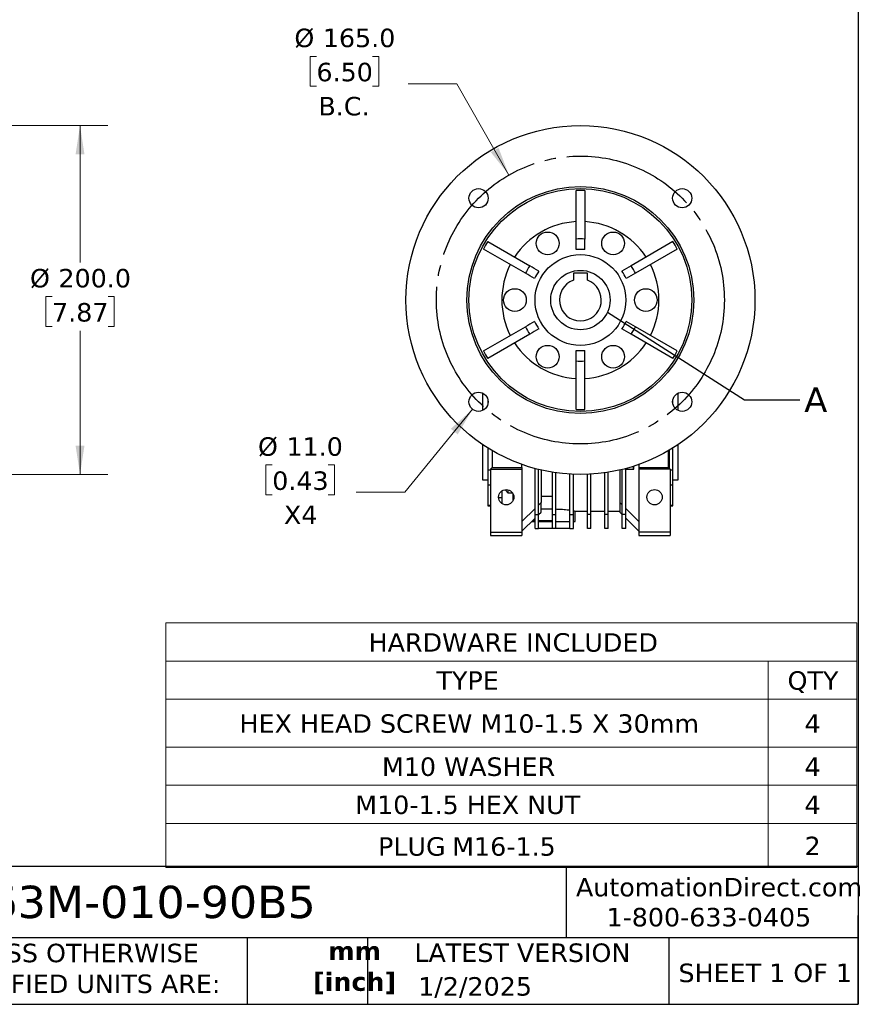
# Model space of a CAD drawing. Header units: millimetres. Extents: x 32 to 1365, y 32 to 1048.
# Tile 5 of 10: x 885 to 1365, y 32 to 596. Entities that reach past the tile are written whole.
import ezdxf

# ---------------------------------------------------------------- set-up
doc = ezdxf.new("R2010")
doc.units = ezdxf.units.MM
doc.header["$LTSCALE"] = 5
doc.linetypes.add('SLD-Center', pattern=[19.05, 15.24, -1.27, 1.27, -1.27])
doc.linetypes.add('SLD-Solid', pattern=[0])
doc.layers.add('CENTER', color=40, linetype='SLD-Center')
doc.layers.add('TEXT', color=140, linetype='SLD-Solid', lineweight=25)
doc.styles.add('SLDTEXTSTYLE0', font='VERDANA.TTF')
doc.styles.add('SLDTEXTSTYLE1', font='VERDANAB.TTF')
doc.styles.get("Standard").update_dxf_attribs({"font": 'VERDANA.TTF'})
doc.dimstyles.new('SLDDIMSTYLE1', dxfattribs={"dimtxt": 10.790039, "dimasz": 16.51, "dimexe": 0, "dimexo": 0.0625, "dimgap": 2.69751, "dimtad": 0, "dimtih": 1, "dimtoh": 1, "dimrnd": 1e-09, "dimzin": 4, "dimdsep": 46, "dimtxsty": 'SLDTEXTSTYLE0', "dimsah": 1, "dimcen": 0, "dimadec": 0, "dimazin": 1, "dimtfac": 1, "dimtofl": 0, "dimtmove": 0, "dimatfit": 3, "dimfxl": 0, "dimfrac": 2, "dimtolj": 1, "dimtzin": 12, "dimarcsym": 0})
doc.dimstyles.new('SLDDIMSTYLE2', dxfattribs={"dimtxt": 10.790039, "dimasz": 16.51, "dimexe": 0, "dimexo": 0.0625, "dimgap": 2.69751, "dimtad": 0, "dimtih": 1, "dimtoh": 1, "dimrnd": 1e-09, "dimzin": 4, "dimdsep": 46, "dimtxsty": 'SLDTEXTSTYLE0', "dimsah": 1, "dimcen": 0.09, "dimadec": 0, "dimazin": 1, "dimtfac": 1, "dimtofl": 0, "dimtmove": 0, "dimatfit": 3, "dimfxl": 0, "dimfrac": 2, "dimtolj": 1, "dimtzin": 12, "dimarcsym": 0})
doc.dimstyles.new('SLDDIMSTYLE6', dxfattribs={"dimtxt": 0.18, "dimasz": 16.51, "dimexe": 0, "dimexo": 0.0625, "dimgap": 0, "dimtad": 0, "dimtih": 1, "dimtoh": 1, "dimdec": 0, "dimrnd": 1e-09, "dimzin": 0, "dimdsep": 46, "dimtxsty": 'Standard', "dimblk1": 'NONE', "dimblk2": 'NONE', "dimsah": 1, "dimcen": 0.09, "dimadec": 0, "dimazin": 0, "dimtfac": 16.51, "dimtdec": 0, "dimtofl": 0, "dimtmove": 0, "dimatfit": 3, "dimldrblk": 'NONE', "dimfxl": 0, "dimfrac": 2, "dimtolj": 1, "dimtzin": 0, "dimarcsym": 0})

# ---------------------------------------------------------------- blocks, each defined once
blk = doc.blocks.new('SW_TABLEANNOTATION_0')
at = {"color": 0, "linetype": 'SLD-Solid', "lineweight": 18}
for p, q in [((0, 0), (0, -21.84)), ((0, 0), (345.13, 0)), ((345.13, 0), (395.9, 0)), ((395.9, 0), (395.9, -21.84)), ((0, -21.84), (0, -43.67)), ((0, -21.84), (345.13, -21.84)), ((345.13, -21.84), (345.13, -43.67)), ((345.13, -21.84), (395.9, -21.84)), ((395.9, -21.84), (395.9, -43.67)), ((0, -43.67), (0, -71.2)), ((0, -43.67), (345.13, -43.67)), ((345.13, -43.67), (345.13, -71.2)), ((345.13, -43.67), (395.9, -43.67)), ((395.9, -43.67), (395.9, -71.2)), ((0, -71.2), (0, -93.04)), ((0, -71.2), (345.13, -71.2)), ((345.13, -71.2), (345.13, -93.04)), ((345.13, -71.2), (395.9, -71.2)), ((395.9, -71.2), (395.9, -93.04)), ((0, -93.04), (0, -114.87)), ((0, -93.04), (345.13, -93.04)), ((345.13, -93.04), (345.13, -114.87)), ((345.13, -93.04), (395.9, -93.04)), ((395.9, -93.04), (395.9, -114.87)), ((0, -114.87), (0, -140.24)), ((0, -114.87), (345.13, -114.87)), ((345.13, -114.87), (345.13, -140.24)), ((345.13, -114.87), (395.9, -114.87)), ((395.9, -114.87), (395.9, -140.24)), ((0, -140.24), (345.13, -140.24)), ((345.13, -140.24), (395.9, -140.24))]:
    blk.add_line(p, q, dxfattribs=at)
at = {"color": 0, "linetype": 'Continuous', "lineweight": 0, "attachment_point": 1, "style": 'SLDTEXTSTYLE0'}
for s, insert, char_height in [('HARDWARE INCLUDED', (116.21, -5.87), 10.5833), ('TYPE', (155.16, -27.7), 10.583), ('QTY', (356.27, -27.7), 10.583), ('HEX HEAD SCREW M10-1.5 X 30mm', (42.26, -52.38), 10.5833), ('4', (366.03, -52.38), 10.58), ('M10 WASHER', (123.87, -77.07), 10.583), ('4', (366.03, -77.07), 10.58), ('M10-1.5 HEX NUT', (108.55, -98.9), 10.5833), ('4', (366.03, -98.9), 10.58), ('PLUG', (121.67, -122.79), 10.583), ('M16-1.5', (164.12, -122.79), 10.583), ('2', (366.03, -122.5), 10.58)]:
    blk.add_mtext(s, dxfattribs=dict(at, insert=insert, char_height=char_height))
blk = doc.blocks.new('_D_10')
at = {"color": 7, "linetype": 'SLD-Solid', "lineweight": 0}
for p, q in [((771.56, 535.36), (935.18, 535.36)), ((919.31, 535.36), (919.31, 456.88)), ((903.28, 437.31), (899.65, 437.31)), ((899.65, 437.31), (899.65, 420.17)), ((935.34, 437.31), (938.96, 437.31)), ((938.96, 437.31), (938.96, 420.17)), ((899.65, 420.17), (903.28, 420.17)), ((919.31, 335.36), (919.31, 417.75)), ((938.96, 420.17), (935.34, 420.17)), ((771.56, 335.36), (935.18, 335.36))]:
    blk.add_line(p, q, dxfattribs=at)
at = {"color": 7, "linetype": 'SLD-Solid', "lineweight": 18}
for points in [[(919.31, 535.36), (916.77, 518.85), (921.85, 518.85)], [(919.31, 335.36), (921.85, 351.87), (916.77, 351.87)]]:
    blk.add_solid(points, dxfattribs=at)
at = {"color": 7, "linetype": 'SLD-Solid', "lineweight": 18, "char_height": 10.583, "attachment_point": 1, "style": 'SLDTEXTSTYLE0'}
for s, insert in [('%%c', (890.64, 453.17)), ('200.0', (906.93, 453.17)), ('7.87', (903.28, 433.61))]:
    blk.add_mtext(s, dxfattribs=dict(at, insert=insert))
blk = doc.blocks.new('_D_12')
at = {"color": 7, "linetype": 'SLD-Solid', "lineweight": 0}
for p, q in [((1054.76, 575), (1051.14, 575)), ((1051.14, 575), (1051.14, 557.85)), ((1086.82, 575), (1090.45, 575)), ((1090.45, 575), (1090.45, 557.85)), ((1135.18, 559.33), (1107.4, 559.33)), ((1165.08, 506.99), (1135.18, 559.33)), ((1051.14, 557.85), (1054.76, 557.85)), ((1090.45, 557.85), (1086.82, 557.85))]:
    blk.add_line(p, q, dxfattribs=at)
at = {"color": 7, "linetype": 'SLD-Solid', "lineweight": 18}
blk.add_solid([(1165.08, 506.99), (1159.1, 522.59), (1154.69, 520.07)], dxfattribs=at)
at = {"color": 7, "linetype": 'SLD-Solid', "lineweight": 18, "char_height": 10.583, "attachment_point": 1, "style": 'SLDTEXTSTYLE0'}
for s, insert in [('%%c', (1042.13, 590.86)), ('165.0', (1058.42, 590.86)), ('6.50', (1054.76, 571.3)), ('B.C.', (1055.89, 551.73))]:
    blk.add_mtext(s, dxfattribs=dict(at, insert=insert))
blk = doc.blocks.new('_D_13')
at = {"color": 7, "linetype": 'SLD-Solid', "lineweight": 0}
for p, q in [((1144.19, 372.76), (1105.36, 325.16)), ((1029.43, 340.83), (1025.81, 340.83)), ((1025.81, 340.83), (1025.81, 323.68)), ((1061.49, 340.83), (1065.12, 340.83)), ((1065.12, 340.83), (1065.12, 323.68)), ((1025.81, 323.68), (1029.43, 323.68)), ((1065.12, 323.68), (1061.49, 323.68)), ((1105.36, 325.16), (1077.58, 325.16))]:
    blk.add_line(p, q, dxfattribs=at)
at = {"color": 7, "linetype": 'SLD-Solid', "lineweight": 18}
blk.add_solid([(1144.19, 372.76), (1131.79, 361.57), (1135.72, 358.36)], dxfattribs=at)
at = {"color": 7, "linetype": 'SLD-Solid', "lineweight": 18, "char_height": 10.583, "attachment_point": 1, "style": 'SLDTEXTSTYLE0'}
for s, insert in [('%%c', (1021.28, 356.69)), ('11.0', (1037.58, 356.69)), ('0.43', (1029.43, 337.13)), ('X4', (1036.14, 317.56))]:
    blk.add_mtext(s, dxfattribs=dict(at, insert=insert))
blk = doc.blocks.new('_None')

msp = doc.modelspace()

# ---------------------------------------------------------------- linework, layer by layer
for p, q in [((1203.506, 470.299), (1203.506, 498.043)), ((1208.506, 498.043), (1208.506, 470.299)), ((1152.968, 468.864), (1176.995, 454.992)), ((1259.045, 468.864), (1235.017, 454.992)), ((1174.495, 450.662), (1150.468, 464.534)), ((1261.545, 464.534), (1237.517, 450.662)), ((1210.006, 450.656), (1202.006, 450.656)), ((1202.006, 450.656), (1202.006, 446.669)), ((1210.006, 446.669), (1210.006, 450.656)), ((1150.468, 406.177), (1174.495, 420.049)), ((1261.545, 406.177), (1237.517, 420.049)), ((1176.995, 415.719), (1152.968, 401.847)), ((1259.045, 401.847), (1235.017, 415.719)), ((1203.506, 372.669), (1203.506, 400.413)), ((1208.506, 372.669), (1208.506, 400.413)), ((1150.006, 381.999), (1150.006, 372.04)), ((1153.006, 378.357), (1153.006, 375.688)), ((1259.006, 375.688), (1259.006, 378.357)), ((1262.006, 372.04), (1262.006, 381.999)), ((1150.006, 352.506), (1150.006, 332.356)), ((1153.006, 350.556), (1153.006, 337.941)), ((1259.006, 337.941), (1259.006, 350.556)), ((1262.006, 332.356), (1262.006, 352.506)), ((1155.506, 349.044), (1155.506, 339.356)), ((1256.506, 339.356), (1256.506, 349.044)), ((1257.006, 338.856), (1257.006, 349.338)), ((1155.506, 339.356), (1154.506, 338.356)), ((1155.506, 339.356), (1172.506, 339.356)), ((1172.506, 339.356), (1172.506, 341.134)), ((1172.506, 339.356), (1172.506, 338.356)), ((1180.006, 312.351), (1180.006, 338.795)), ((1232.006, 312.351), (1232.006, 338.795)), ((1236.506, 338.356), (1236.506, 340.12)), ((1236.556, 338.356), (1236.556, 340.137)), ((1239.506, 341.134), (1239.506, 339.356)), ((1239.506, 339.356), (1256.506, 339.356)), ((1239.506, 339.356), (1239.506, 338.356)), ((1257.506, 338.356), (1256.506, 339.356)), ((1154.506, 337.941), (1153.006, 337.941)), ((1153.006, 337.941), (1153.006, 329.453)), ((1154.506, 338.356), (1154.506, 302.356)), ((1154.506, 338.356), (1172.506, 338.356)), ((1172.506, 338.356), (1172.506, 302.356)), ((1182.006, 312.351), (1182.006, 338.278)), ((1183.456, 337.931), (1183.456, 319.306)), ((1190.006, 312.351), (1190.006, 336.644)), ((1192.006, 312.351), (1192.006, 336.341)), ((1200.006, 312.351), (1200.006, 335.536)), ((1202.006, 312.351), (1202.006, 335.436)), ((1210.006, 312.351), (1210.006, 335.436)), ((1212.006, 312.351), (1212.006, 335.536)), ((1220.006, 312.351), (1220.006, 336.341)), ((1222.006, 312.351), (1222.006, 336.644)), ((1228.556, 337.931), (1228.556, 319.371)), ((1230.006, 312.351), (1230.006, 338.278)), ((1232.006, 338.356), (1236.506, 338.356)), ((1236.506, 338.356), (1236.556, 338.356)), ((1257.506, 338.356), (1239.506, 338.356)), ((1239.506, 338.356), (1239.506, 302.356)), ((1257.506, 338.356), (1257.506, 302.356)), ((1259.006, 337.941), (1257.506, 337.941)), ((1259.006, 329.453), (1259.006, 337.941)), ((1150.006, 332.356), (1153.006, 332.356)), ((1153.006, 329.453), (1154.506, 329.453)), ((1153.006, 329.453), (1153.006, 317.684)), ((1257.506, 329.453), (1259.006, 329.453)), ((1259.006, 332.356), (1262.006, 332.356)), ((1259.006, 317.684), (1259.006, 329.453)), ((1161.006, 322.037), (1159.128, 322.037)), ((1161.006, 325.964), (1161.006, 318.747)), ((1164.606, 324.612), (1162.823, 326.605)), ((1164.606, 324.612), (1164.606, 326.606)), ((1167.272, 324.612), (1164.606, 324.612)), ((1167.506, 320.547), (1167.506, 324.165)), ((1190.006, 322.738), (1183.456, 322.738)), ((1154.506, 317.684), (1153.006, 317.684)), ((1153.006, 317.684), (1153.006, 317.356)), ((1153.006, 317.356), (1154.506, 317.356)), ((1167.506, 320.708), (1167.575, 320.708)), ((1183.506, 319.356), (1182.006, 317.856)), ((1183.506, 313.856), (1183.506, 319.356)), ((1228.556, 319.371), (1228.556, 313.806)), ((1230.006, 317.921), (1228.556, 319.371)), ((1259.006, 317.684), (1257.506, 317.684)), ((1257.506, 317.356), (1259.006, 317.356)), ((1259.006, 317.356), (1259.006, 317.684)), ((1180.006, 315.856), (1172.506, 308.356)), ((1172.506, 302.856), (1180.006, 310.356)), ((1180.006, 312.351), (1182.006, 312.351)), ((1180.006, 304.356), (1180.006, 312.351)), ((1182.006, 312.356), (1183.506, 313.856)), ((1182.006, 304.356), (1182.006, 312.351)), ((1190.006, 315.537), (1183.506, 315.537)), ((1190.006, 312.351), (1192.006, 312.351)), ((1190.006, 304.356), (1190.006, 312.351)), ((1192.006, 304.356), (1192.006, 312.351)), ((1200.006, 312.351), (1202.006, 312.351)), ((1200.006, 304.356), (1200.006, 312.351)), ((1202.006, 304.356), (1202.006, 312.351)), ((1202.963, 314.356), (1210.006, 314.356)), ((1203.006, 308.356), (1203.006, 314.365)), ((1212.006, 312.351), (1210.006, 312.351)), ((1210.006, 304.356), (1210.006, 312.351)), ((1212.006, 314.356), (1220.006, 314.356)), ((1212.006, 304.356), (1212.006, 312.351)), ((1222.006, 312.351), (1220.006, 312.351)), ((1220.006, 304.356), (1220.006, 312.351)), ((1222.006, 314.356), (1228.556, 314.356)), ((1222.006, 304.356), (1222.006, 312.351)), ((1230.006, 312.356), (1228.556, 313.806)), ((1232.006, 312.351), (1230.006, 312.351)), ((1230.006, 304.356), (1230.006, 312.351)), ((1239.506, 308.421), (1232.006, 315.921)), ((1232.006, 304.356), (1232.006, 312.351)), ((1232.006, 310.356), (1239.506, 302.856)), ((1178.006, 308.356), (1180.006, 308.356)), ((1178.732, 309.037), (1180.006, 309.037)), ((1182.006, 309.037), (1190.006, 309.037)), ((1182.006, 308.356), (1190.006, 308.356)), ((1192.006, 308.356), (1200.006, 308.356)), ((1202.006, 308.356), (1203.006, 308.356)), ((1154.506, 302.356), (1154.506, 300.356)), ((1154.506, 302.356), (1172.506, 302.356)), ((1154.506, 300.356), (1172.506, 300.356)), ((1172.506, 302.356), (1172.506, 300.356)), ((1180.006, 304.356), (1182.006, 304.356)), ((1190.006, 304.356), (1182.006, 304.356)), ((1192.006, 304.356), (1190.006, 304.356)), ((1200.006, 304.356), (1192.006, 304.356)), ((1200.006, 304.356), (1202.006, 304.356)), ((1212.006, 304.356), (1210.006, 304.356)), ((1222.006, 304.356), (1220.006, 304.356)), ((1232.006, 304.356), (1230.006, 304.356)), ((1257.506, 302.356), (1239.506, 302.356)), ((1239.506, 302.356), (1239.506, 300.356)), ((1239.506, 300.356), (1257.506, 300.356)), ((1257.506, 302.356), (1257.506, 300.356))]:
    msp.add_line(p, q)
for centre, radius in [((1206.006, 435.356), 100), ((1206.006, 435.356), 65), ((1206.006, 435.356), 63.87), ((1147.67, 493.692), 5.5), ((1264.342, 493.692), 5.5), ((1187.256, 467.832), 6.5), ((1224.756, 467.832), 6.5), ((1206.006, 435.356), 26), ((1206.006, 435.356), 17), ((1168.506, 435.356), 6.5), ((1243.506, 435.356), 6.5), ((1187.256, 402.88), 6.5), ((1224.756, 402.88), 6.5), ((1147.67, 377.019), 5.5), ((1264.342, 377.019), 5.5), ((1163.506, 322.356), 4.39), ((1248.506, 322.356), 4.39)]:
    msp.add_circle(centre, radius)
at = {"color": 7, "linetype": 'SLD-Solid', "lineweight": 18}
msp.add_circle((1206.006, 435.356), 17, dxfattribs=at)
for radius, start, end in [(45, 93.18474, 146.81526), (45, 33.18474, 86.81526), (29, 85.05457, 94.94543), (45, 153.18474, 206.81526), (29, 145.05457, 154.94543), (29, 25.05457, 34.94543), (45, 333.18474, 26.81526), (12, 109.47122, 70.52878), (29, 205.05457, 214.94543), (29, 325.05457, 334.94543), (45, 213.18474, 266.81526), (29, 265.05457, 274.94543), (45, 273.18474, 326.81526)]:
    msp.add_arc((1206.006, 435.356), radius, start, end)
for points in [[(1208.506, 498.043), (1206.841, 498.124), (1205.171, 498.124), (1203.506, 498.043)], [(1152.968, 468.864), (1152.065, 467.463), (1151.23, 466.016), (1150.468, 464.534)], [(1208.506, 470.299), (1206.844, 470.429), (1205.168, 470.429), (1203.506, 470.299)], [(1203.506, 464.248), (1203.506, 466.265), (1203.506, 468.282), (1203.506, 470.299)], [(1208.506, 464.248), (1208.506, 466.265), (1208.506, 468.282), (1208.506, 470.299)], [(1261.545, 464.534), (1260.783, 466.016), (1259.947, 467.463), (1259.045, 468.864)], [(1176.995, 454.992), (1176.051, 453.618), (1175.213, 452.166), (1174.495, 450.662)], [(1182.235, 451.967), (1180.488, 452.976), (1178.741, 453.984), (1176.995, 454.992)], [(1235.017, 454.992), (1233.271, 453.984), (1231.525, 452.976), (1229.777, 451.967)], [(1237.517, 450.662), (1236.8, 452.166), (1235.961, 453.618), (1235.017, 454.992)], [(1179.735, 447.637), (1177.988, 448.645), (1176.241, 449.654), (1174.495, 450.662)], [(1237.517, 450.662), (1235.771, 449.654), (1234.025, 448.645), (1232.277, 447.637)], [(1179.735, 423.075), (1177.988, 422.066), (1176.241, 421.058), (1174.495, 420.049)], [(1174.495, 420.049), (1175.213, 418.545), (1176.051, 417.093), (1176.995, 415.719)], [(1182.235, 418.745), (1180.488, 417.736), (1178.741, 416.727), (1176.995, 415.719)], [(1235.017, 415.719), (1233.271, 416.727), (1231.525, 417.736), (1229.777, 418.745)], [(1237.517, 420.049), (1235.771, 421.058), (1234.025, 422.066), (1232.277, 423.075)], [(1235.017, 415.719), (1235.961, 417.093), (1236.8, 418.545), (1237.517, 420.049)], [(1203.506, 400.413), (1203.506, 402.429), (1203.506, 404.446), (1203.506, 406.464)], [(1208.506, 400.413), (1208.506, 402.429), (1208.506, 404.446), (1208.506, 406.464)], [(1150.468, 406.177), (1151.23, 404.695), (1152.065, 403.248), (1152.968, 401.847)], [(1259.045, 401.847), (1259.947, 403.248), (1260.783, 404.695), (1261.545, 406.177)], [(1203.506, 400.413), (1205.168, 400.283), (1206.844, 400.283), (1208.506, 400.413)], [(1203.506, 372.669), (1205.171, 372.587), (1206.841, 372.587), (1208.506, 372.669)]]:
    msp.add_open_spline(points, degree=3)
for points, knots in [([(1192.006, 315.594), (1192.308, 315.59), (1193.282, 315.579), (1194.862, 315.488), (1196.702, 315.335), (1198.352, 315.143), (1199.471, 314.988), (1199.939, 314.911), (1200.006, 314.9)], [0, 0, 0, 0, 0.0982785, 0.316994, 0.5293776, 0.7477036, 0.9640276, 1, 1, 1, 1]), ([(1202.006, 314.554), (1202.007, 314.554), (1202.335, 314.494), (1202.68, 314.422), (1203.009, 314.355), (1202.974, 314.362), (1202.963, 314.365)], [0, 0, 0, 0, 0.0014974, 0.421727, 0.8241533, 1, 1, 1, 1])]:
    msp.add_open_spline(points, degree=3, knots=knots)
at = {"layer": 'CENTER', "linetype": 'SLD-Center'}
msp.add_circle((1206.006, 435.356), 82.5, dxfattribs=at)
at = {"layer": 'TEXT'}
for p, q in [((1365.25, 1047.75), (1365.25, 31.75)), ((1365.25, 110.631), (31.75, 110.631)), ((1197.877, 110.631), (1197.877, 69.85)), ((1365.25, 31.75), (1365.25, 82.55)), ((1365.25, 69.85), (31.75, 69.85)), ((1015.122, 69.85), (1015.122, 31.75)), ((1084.06, 69.85), (1084.06, 31.75)), ((1256.744, 69.85), (1256.744, 31.75)), ((31.75, 31.75), (1365.25, 31.75))]:
    msp.add_line(p, q, dxfattribs=at)

# ---------------------------------------------------------------- block references
at = {"color": 7, "linetype": 'Continuous', "lineweight": 0}
msp.add_blockref('SW_TABLEANNOTATION_0', (968.424, 250.299), dxfattribs=at)

# ---------------------------------------------------------------- texts
at = {"color": 7, "linetype": 'SLD-Solid', "lineweight": 18, "insert": (1334.253, 385.298), "char_height": 14.111, "attachment_point": 1, "style": 'SLDTEXTSTYLE0'}
msp.add_mtext('A', dxfattribs=at)
at = {"color": 179, "linetype": 'SLD-Solid', "lineweight": 18, "char_height": 10.58333, "attachment_point": 1, "style": 'SLDTEXTSTYLE0'}
for s, insert in [('AutomationDirect.com', (1203.475, 104.182)), ('1-800-633-0405', (1220.958, 86.985))]:
    msp.add_mtext(s, dxfattribs=dict(at, insert=insert))
at = {"layer": 'TEXT'}
for s, insert, char_height, attachment_point, style in [('WGA-63M-010-90B5', (796.039, 99.703), 18.52083, 1, 'SLDTEXTSTYLE0'), ('UNLESS OTHERWISE ^JSPECIFIED UNITS ARE:', (838.04, 66.455), 10.58333, 1, 'SLDTEXTSTYLE0'), ('mm^J[inch]', (1076.622, 67.694), 10.5833, 2, 'SLDTEXTSTYLE1'), ('LATEST VERSION', (1172.761, 66.619), 10.58333, 2, 'SLDTEXTSTYLE0'), ('SHEET 1 OF 1', (1262.206, 55.057), 10.58333, 1, 'SLDTEXTSTYLE0'), ('1/2/2025', (1113.064, 47.314), 10.5833, 1, 'SLDTEXTSTYLE0')]:
    msp.add_mtext(s, dxfattribs=dict(at, insert=insert, char_height=char_height, attachment_point=attachment_point, style=style))

# ---------------------------------------------------------------- dimensions: what is measured, and where the dimension line sits
at = {"color": 7, "linetype": 'SLD-Solid', "lineweight": 18}
for p1, p2, text, picture, middle in [((1246.931, 363.722), (1165.081, 506.99), '<>\\PB.C.', '_D_12', (1070.793, 564.909)), ((1151.147, 381.281), (1144.193, 372.758), '<>\\PX4', '_D_13', (1045.462, 330.74))]:
    dim = msp.add_diameter_dim_2p(p1=p1, p2=p2, text=text, dimstyle='SLDDIMSTYLE1', dxfattribs=at)
    dim.commit()
    dim.dimension.update_dxf_attribs({"geometry": picture, "text_midpoint": middle, "dimtype": 163})
dim = msp.add_linear_dim(base=(919.307, 335.356), p1=(765.214, 535.356), p2=(765.214, 335.356), angle=90, text='%%c<>', dimstyle='SLDDIMSTYLE2', dxfattribs=at)
dim.commit()
dim.dimension.update_dxf_attribs({"geometry": '_D_10', "text_midpoint": (919.307, 437.315), "dimtype": 160})

# ---------------------------------------------------------------- leaders
at = {"color": 7, "linetype": 'SLD-Solid', "lineweight": 18, "has_arrowhead": 0}
msp.add_leader([(1221.485, 428.326), (1300.003, 378.248), (1331.753, 378.248)], dimstyle='SLDDIMSTYLE6', dxfattribs=at)

doc.saveas('drawing.dxf')
